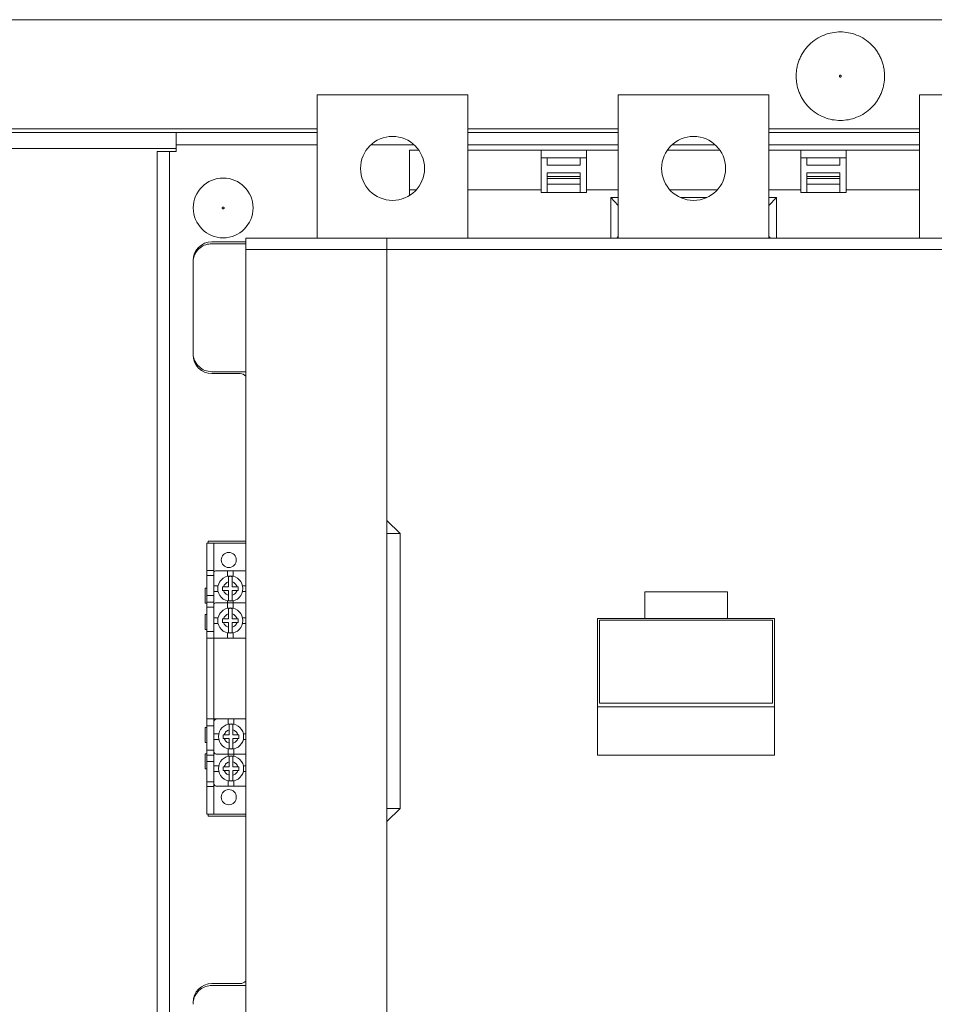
# Model space of a CAD drawing. Header units: millimetres. Extents: x 0 to 1189, y 0 to 841.
# Tile 7 of 15: x 300 to 422, y 578 to 709. Entities that reach past the tile are written whole.
import ezdxf

# ---------------------------------------------------------------- set-up
doc = ezdxf.new("R2010")
doc.units = ezdxf.units.MM

msp = doc.modelspace()

# ---------------------------------------------------------------- linework, layer by layer
at = {"color": 7, "linetype": 'Continuous', "lineweight": 15}
for p, q in [((469.1089, 708.5885), (129.1089, 708.5885)), ((339.6089, 679.5885), (339.6089, 698.5885)), ((339.6089, 698.5885), (359.6089, 698.5885)), ((359.6089, 698.5885), (359.6089, 679.5885)), ((379.6089, 679.5885), (379.6089, 698.5885)), ((379.6089, 698.5885), (399.6089, 698.5885)), ((399.6089, 698.5885), (399.6089, 679.5885)), ((419.6089, 698.5885), (439.6089, 698.5885)), ((419.6089, 679.5885), (419.6089, 698.5885)), ((258.6089, 694.0885), (339.6089, 694.0885)), ((320.8589, 693.5885), (277.3589, 693.5885)), ((339.6089, 693.5885), (320.8589, 693.5885)), ((320.8589, 693.5885), (320.8589, 691.9885)), ((359.6089, 694.0885), (379.6089, 694.0885)), ((379.6089, 693.5885), (359.6089, 693.5885)), ((399.6089, 694.0885), (419.6089, 694.0885)), ((419.6089, 693.5885), (399.6089, 693.5885)), ((320.8589, 691.9885), (320.8589, 691.0885)), ((339.6089, 691.9885), (320.8589, 691.9885)), ((352.4619, 691.9885), (346.7558, 691.9885)), ((379.6089, 691.9885), (359.6089, 691.9885)), ((392.4619, 691.9885), (386.7558, 691.9885)), ((419.6089, 691.9885), (399.6089, 691.9885)), ((320.8589, 691.4885), (277.3589, 691.4885)), ((318.3589, 691.0885), (318.3589, 552.5885)), ((319.9589, 691.0885), (318.3589, 691.0885)), ((319.9589, 691.0885), (319.9589, 552.5885)), ((320.8589, 691.0885), (319.9589, 691.0885)), ((351.8589, 686.0135), (351.8589, 691.2635)), ((351.8589, 691.2635), (353.0991, 691.2635)), ((359.6089, 691.2635), (369.3589, 691.2635)), ((369.3589, 686.0135), (369.3589, 691.2635)), ((369.3589, 691.2635), (375.3589, 691.2635)), ((375.3589, 686.0135), (375.3589, 691.2635)), ((375.3589, 691.2635), (379.6089, 691.2635)), ((386.1186, 691.2635), (393.0991, 691.2635)), ((399.6089, 691.2635), (403.8589, 691.2635)), ((403.8589, 686.0135), (403.8589, 691.2635)), ((403.8589, 691.2635), (409.8589, 691.2635)), ((409.8589, 686.0135), (409.8589, 691.2635)), ((409.8589, 691.2635), (419.6089, 691.2635)), ((369.3589, 690.2635), (375.3589, 690.2635)), ((370.1589, 689.2635), (370.1589, 690.2635)), ((370.1589, 689.2635), (374.5589, 689.2635)), ((374.5589, 689.2635), (374.5589, 690.2635)), ((403.8589, 690.2635), (409.8589, 690.2635)), ((404.6589, 689.2635), (404.6589, 690.2635)), ((409.0589, 689.2635), (404.6589, 689.2635)), ((409.0589, 690.2635), (409.0589, 689.2635)), ((370.1589, 688.2635), (370.1589, 687.7635)), ((370.1589, 688.2635), (374.5589, 688.2635)), ((374.5589, 687.7635), (374.5589, 688.2635)), ((404.6589, 687.7635), (404.6589, 688.2635)), ((409.0589, 688.2635), (404.6589, 688.2635)), ((409.0589, 688.2635), (409.0589, 687.7635)), ((370.1589, 687.7635), (370.1589, 687.5135)), ((370.1589, 687.7635), (374.5589, 687.7635)), ((370.1589, 687.5135), (370.1589, 686.7635)), ((374.5589, 687.5135), (370.1589, 687.5135)), ((370.1589, 686.7635), (370.1589, 685.6436)), ((374.5589, 686.7635), (370.1589, 686.7635)), ((374.5589, 687.5135), (374.5589, 687.7635)), ((374.5589, 686.7635), (374.5589, 687.5135)), ((374.5589, 685.6436), (374.5589, 686.7635)), ((404.6589, 687.5135), (404.6589, 687.7635)), ((409.0589, 687.7635), (404.6589, 687.7635)), ((404.6589, 686.7635), (404.6589, 687.5135)), ((404.6589, 687.5135), (409.0589, 687.5135)), ((404.6589, 685.6436), (404.6589, 686.7635)), ((404.6589, 686.7635), (409.0589, 686.7635)), ((409.0589, 687.7635), (409.0589, 687.5135)), ((409.0589, 687.5135), (409.0589, 686.7635)), ((409.0589, 685.6436), (409.0589, 686.7635)), ((351.8589, 685.2329), (351.8589, 686.0135)), ((352.7841, 686.0135), (351.8589, 686.0135)), ((369.3589, 686.0135), (359.6089, 686.0135)), ((369.3589, 685.6436), (369.3589, 686.0135)), ((375.3589, 685.6436), (369.3589, 685.6436)), ((375.3589, 686.0135), (375.3589, 685.6436)), ((379.6089, 686.0135), (375.3589, 686.0135)), ((392.7841, 686.0135), (386.4337, 686.0135)), ((403.8589, 686.0135), (399.6089, 686.0135)), ((403.8589, 685.6436), (403.8589, 686.0135)), ((409.8589, 685.6436), (403.8589, 685.6436)), ((409.8589, 686.0135), (409.8589, 685.6436)), ((419.6089, 686.0135), (409.8589, 686.0135)), ((378.6089, 684.9635), (379.6089, 684.9635)), ((378.6089, 679.5885), (378.6089, 684.9635)), ((379.6089, 683.9235), (378.6089, 684.9635)), ((387.8633, 684.9635), (391.3544, 684.9635)), ((399.6089, 684.9635), (400.6089, 684.9635)), ((400.6089, 684.9635), (399.6089, 683.9235)), ((400.6089, 684.9635), (400.6089, 679.5885)), ((325.6089, 679.0885), (330.1089, 679.0885)), ((325.6089, 678.8445), (330.1089, 678.8445)), ((330.1089, 679.5885), (330.1089, 678.0885)), ((330.1089, 679.5885), (348.8553, 679.5885)), ((348.8553, 679.5885), (428.3625, 679.5885)), ((348.8553, 678.0885), (348.8553, 679.5885)), ((379.6089, 679.8035), (379.4021, 679.5885)), ((399.6089, 679.8035), (399.8156, 679.5885)), ((348.8553, 678.0885), (330.1089, 678.0885)), ((330.1089, 678.0885), (330.1089, 566.0885)), ((348.8553, 678.0885), (428.3625, 678.0885)), ((348.8553, 642.0885), (348.8553, 678.0885)), ((323.1089, 664.3445), (323.1089, 676.3445)), ((330.1089, 661.8445), (325.6089, 661.8445)), ((329.3589, 661.5885), (325.6089, 661.5885)), ((348.8553, 642.0885), (348.8553, 640.3385)), ((350.6053, 640.3385), (348.8553, 642.0885)), ((350.6053, 640.3385), (348.8553, 640.3385)), ((348.8553, 640.3385), (348.8553, 603.8385)), ((350.6053, 603.8385), (350.6053, 640.3385)), ((325.8589, 639.0885), (324.9589, 639.0885)), ((324.9589, 639.0885), (324.9589, 635.4385)), ((325.1089, 639.3385), (325.1089, 639.0885)), ((330.1089, 639.3385), (325.1089, 639.3385)), ((325.8589, 635.4385), (325.8589, 639.0885)), ((325.8589, 635.4385), (325.8589, 639.0885)), ((325.8589, 639.0885), (330.1089, 639.0885)), ((325.8589, 635.4385), (324.9589, 635.4385)), ((324.9589, 635.4385), (324.9589, 634.7821)), ((325.8589, 634.7821), (324.9589, 634.7821)), ((324.9589, 634.7821), (324.9589, 632.1087)), ((325.8589, 634.7821), (325.8589, 635.4385)), ((325.8589, 632.1087), (325.8589, 634.7821)), ((326.2089, 635.3885), (327.6839, 635.3885)), ((327.6839, 634.671), (327.6839, 635.3885)), ((327.6839, 635.3885), (328.4339, 635.3885)), ((328.4339, 635.3885), (329.9089, 635.3885)), ((328.4339, 635.3885), (328.4339, 634.671)), ((324.9589, 633.0885), (324.7089, 633.0885)), ((324.7089, 633.0885), (324.7089, 631.0885)), ((325.8589, 633.4135), (326.4264, 633.4135)), ((327.0089, 632.7885), (327.0089, 633.2885)), ((327.0089, 633.2885), (327.1683, 633.2885)), ((327.1683, 633.2885), (327.8089, 633.2885)), ((327.8089, 633.2885), (327.8089, 633.9291)), ((328.3089, 633.9291), (328.3089, 633.2885)), ((328.3089, 633.2885), (328.9495, 633.2885)), ((328.9495, 633.2885), (329.1089, 633.2885)), ((329.1089, 633.2885), (329.1089, 632.7885)), ((329.6914, 633.4135), (330.1089, 633.4135)), ((324.9589, 632.1087), (325.8589, 632.1087)), ((324.9589, 632.1087), (324.9589, 631.2385)), ((326.4264, 632.6635), (325.8589, 632.6635)), ((325.8589, 632.1087), (325.8589, 631.2385)), ((327.1683, 632.7885), (327.0089, 632.7885)), ((327.8089, 632.7885), (327.1683, 632.7885)), ((327.8089, 632.1479), (327.8089, 632.7885)), ((328.9495, 632.7885), (328.3089, 632.7885)), ((328.3089, 632.7885), (328.3089, 632.1479)), ((329.1089, 632.7885), (328.9495, 632.7885)), ((330.1089, 632.6635), (329.6914, 632.6635)), ((383.1089, 632.5885), (383.1089, 629.0885)), ((383.1089, 632.5885), (394.1089, 632.5885)), ((394.1089, 632.5885), (394.1089, 629.0885)), ((324.7089, 631.0885), (324.9589, 631.0885)), ((325.8589, 631.2385), (324.9589, 631.2385)), ((324.9589, 631.2385), (324.9589, 630.5776)), ((325.8589, 630.5776), (324.9589, 630.5776)), ((324.9589, 630.5776), (324.9589, 627.357)), ((325.8589, 630.5776), (325.8589, 631.2385)), ((325.8589, 627.357), (325.8589, 630.5776)), ((326.2089, 631.1385), (327.6839, 631.1385)), ((327.6839, 631.1385), (327.6839, 631.406)), ((327.6839, 630.421), (327.6839, 631.1385)), ((327.6839, 631.1385), (328.4339, 631.1385)), ((328.4339, 631.406), (328.4339, 631.1385)), ((328.4339, 631.1385), (329.9089, 631.1385)), ((328.4339, 631.1385), (328.4339, 630.421)), ((324.9589, 629.5885), (324.7089, 629.5885)), ((324.7089, 629.5885), (324.7089, 627.5885)), ((325.8589, 629.1635), (326.4264, 629.1635)), ((327.0089, 628.5385), (327.0089, 629.0385)), ((327.0089, 629.0385), (327.1683, 629.0385)), ((327.1683, 629.0385), (327.8089, 629.0385)), ((327.8089, 629.0385), (327.8089, 629.6791)), ((328.3089, 629.6791), (328.3089, 629.0385)), ((328.3089, 629.0385), (328.9495, 629.0385)), ((328.9495, 629.0385), (329.1089, 629.0385)), ((329.1089, 629.0385), (329.1089, 628.5385)), ((329.6914, 629.1635), (330.1089, 629.1635)), ((376.8589, 629.0885), (376.8589, 617.3385)), ((376.8589, 629.0885), (383.1089, 629.0885)), ((383.1089, 629.0885), (394.1089, 629.0885)), ((394.1089, 629.0885), (400.3589, 629.0885)), ((400.3589, 629.0885), (400.3589, 617.3385)), ((326.4264, 628.4135), (325.8589, 628.4135)), ((327.1683, 628.5385), (327.0089, 628.5385)), ((327.8089, 628.5385), (327.1683, 628.5385)), ((327.8089, 627.8979), (327.8089, 628.5385)), ((328.9495, 628.5385), (328.3089, 628.5385)), ((328.3089, 628.5385), (328.3089, 627.8979)), ((329.1089, 628.5385), (328.9495, 628.5385)), ((330.1089, 628.4135), (329.6914, 628.4135)), ((377.1089, 628.8445), (377.1089, 617.8445)), ((400.1089, 628.8445), (377.1089, 628.8445)), ((400.1089, 617.8445), (400.1089, 628.8445)), ((324.7089, 627.5885), (324.9589, 627.5885)), ((324.9589, 627.357), (325.8589, 627.357)), ((324.9589, 627.357), (324.9589, 626.4385)), ((324.9589, 626.4385), (324.9589, 615.7385)), ((324.9589, 626.4385), (325.8589, 626.4385)), ((325.8589, 627.357), (325.8589, 626.4385)), ((325.8589, 626.5385), (325.9089, 626.5385)), ((325.8589, 615.7385), (325.8589, 626.4385)), ((325.8589, 626.4385), (325.8589, 615.7385)), ((330.1089, 626.4385), (325.8589, 626.4385)), ((327.6839, 626.4385), (327.6839, 627.156)), ((328.4339, 627.156), (328.4339, 626.4385)), ((376.8589, 617.3385), (400.3589, 617.3385)), ((376.8589, 617.3385), (376.8589, 610.9211)), ((377.1089, 617.8445), (400.1089, 617.8445)), ((400.3589, 617.3385), (400.3589, 610.9211)), ((324.9589, 614.5885), (324.7089, 614.5885)), ((324.7089, 614.5885), (324.7089, 612.5885)), ((324.9589, 615.7385), (325.8589, 615.7385)), ((324.9589, 615.7385), (324.9589, 614.82)), ((325.8589, 614.82), (324.9589, 614.82)), ((324.9589, 614.82), (324.9589, 611.5994)), ((325.8589, 615.7385), (325.8589, 614.82)), ((325.8589, 615.7385), (330.1089, 615.7385)), ((326.0089, 615.6385), (325.8589, 615.6385)), ((325.9089, 615.5385), (325.8589, 615.5385)), ((325.8589, 611.5994), (325.8589, 614.82)), ((327.7839, 615.021), (327.7839, 615.7385)), ((328.5339, 615.7385), (328.5339, 615.021)), ((325.8589, 613.7635), (326.5264, 613.7635)), ((327.1089, 613.1385), (327.1089, 613.6385)), ((327.1089, 613.6385), (327.2683, 613.6385)), ((327.2683, 613.6385), (327.9089, 613.6385)), ((327.9089, 613.6385), (327.9089, 614.2791)), ((328.4089, 614.2791), (328.4089, 613.6385)), ((328.4089, 613.6385), (329.0495, 613.6385)), ((329.0495, 613.6385), (329.2089, 613.6385)), ((329.2089, 613.6385), (329.2089, 613.1385)), ((329.7914, 613.7635), (330.1089, 613.7635)), ((324.7089, 612.5885), (324.9589, 612.5885)), ((326.5264, 613.0135), (325.8589, 613.0135)), ((327.2683, 613.1385), (327.1089, 613.1385)), ((327.9089, 613.1385), (327.2683, 613.1385)), ((327.9089, 612.4979), (327.9089, 613.1385)), ((329.0495, 613.1385), (328.4089, 613.1385)), ((328.4089, 613.1385), (328.4089, 612.4979)), ((329.2089, 613.1385), (329.0495, 613.1385)), ((330.1089, 613.0135), (329.7914, 613.0135)), ((324.9589, 611.0885), (324.7089, 611.0885)), ((324.7089, 611.0885), (324.7089, 609.0885)), ((325.8589, 611.5994), (324.9589, 611.5994)), ((324.9589, 611.5994), (324.9589, 610.9385)), ((324.9589, 610.9385), (325.8589, 610.9385)), ((324.9589, 610.9385), (324.9589, 610.0683)), ((325.8589, 610.9385), (325.8589, 611.5994)), ((325.8589, 611.2064), (325.8913, 611.2635)), ((325.8589, 610.9385), (325.8589, 610.0683)), ((327.7839, 611.0385), (326.3089, 611.0385)), ((327.7839, 611.0385), (327.7839, 611.756)), ((327.7839, 610.771), (327.7839, 611.0385)), ((328.5339, 611.0385), (327.7839, 611.0385)), ((328.5339, 611.756), (328.5339, 611.0385)), ((328.5339, 611.0385), (328.5339, 610.771)), ((330.0089, 611.0385), (328.5339, 611.0385)), ((376.8589, 610.9211), (400.3589, 610.9211)), ((325.8589, 610.0683), (324.9589, 610.0683)), ((324.9589, 610.0683), (324.9589, 607.3949)), ((325.8589, 607.3949), (325.8589, 610.0683)), ((325.8589, 609.5135), (326.5264, 609.5135)), ((327.1089, 608.8885), (327.1089, 609.3885)), ((327.1089, 609.3885), (327.2683, 609.3885)), ((327.2683, 609.3885), (327.9089, 609.3885)), ((327.9089, 609.3885), (327.9089, 610.0291)), ((328.4089, 610.0291), (328.4089, 609.3885)), ((328.4089, 609.3885), (329.0495, 609.3885)), ((329.0495, 609.3885), (329.2089, 609.3885)), ((329.2089, 609.3885), (329.2089, 608.8885)), ((329.7914, 609.5135), (330.1089, 609.5135)), ((324.7089, 609.0885), (324.9589, 609.0885)), ((326.5264, 608.7635), (325.8589, 608.7635)), ((327.2683, 608.8885), (327.1089, 608.8885)), ((327.9089, 608.8885), (327.2683, 608.8885)), ((327.9089, 608.2479), (327.9089, 608.8885)), ((329.0495, 608.8885), (328.4089, 608.8885)), ((328.4089, 608.8885), (328.4089, 608.2479)), ((329.2089, 608.8885), (329.0495, 608.8885)), ((330.1089, 608.7635), (329.7914, 608.7635)), ((325.8589, 607.3949), (324.9589, 607.3949)), ((324.9589, 607.3949), (324.9589, 606.7385)), ((324.9589, 606.7385), (325.8589, 606.7385)), ((324.9589, 606.7385), (324.9589, 603.0885)), ((325.8589, 606.7385), (325.8589, 607.3949)), ((325.8589, 606.7385), (325.8589, 603.0885)), ((325.8589, 603.0885), (325.8589, 606.7385)), ((327.7839, 606.7885), (326.3089, 606.7885)), ((327.7839, 606.7885), (327.7839, 607.506)), ((328.5339, 606.7885), (327.7839, 606.7885)), ((328.5339, 607.506), (328.5339, 606.7885)), ((330.0089, 606.7885), (328.5339, 606.7885)), ((324.9589, 603.0885), (325.8589, 603.0885)), ((325.1089, 603.0885), (325.1089, 602.8385)), ((330.1089, 602.8385), (325.1089, 602.8385)), ((330.1089, 603.0885), (325.8589, 603.0885)), ((348.8553, 602.0885), (350.6053, 603.8385)), ((350.6053, 603.8385), (348.8553, 603.8385)), ((348.8553, 603.8385), (348.8553, 602.0885)), ((348.8553, 566.0885), (348.8553, 602.0885)), ((325.6089, 580.5885), (329.3589, 580.5885)), ((325.6089, 580.3325), (330.1089, 580.3325))]:
    msp.add_line(p, q, dxfattribs=at)
at = {"color": 7, "linetype": 'Continuous', "lineweight": 15, "flags": 128}
for points in [[(330.0089, 615.7385), (330.1064, 615.7289), (330.1089, 615.7284)], [(330.1089, 611.0486), (330.1064, 611.0481), (330.0089, 611.0385)], [(330.1089, 606.7986), (330.1064, 606.7981), (330.0089, 606.7885)]]:
    msp.add_lwpolyline(points, dxfattribs=at)
at = {"color": 7, "linetype": 'Continuous', "lineweight": 15}
for centre, radius in [((349.6089, 688.8385), 4.25), ((389.6089, 688.8385), 4.25), ((327.1089, 683.5885), 3.9713), ((327.8589, 636.8385), 1), ((328.0589, 633.0385), 1.675), ((328.0589, 628.7885), 1.675), ((328.1589, 613.3885), 1.675), ((328.1589, 609.1385), 1.675), ((327.8589, 605.3385), 1)]:
    msp.add_circle(centre, radius, dxfattribs=at)
for centre, radius, start, end in [((325.6089, 676.5885), 2.5, 90, 180), ((325.6089, 664.0885), 2.5, 180, 270), ((329.3589, 660.5885), 1, 41.409622, 90), ((326.2089, 634.8885), 0.5, 90, 134.427004), ((328.0589, 633.0385), 1.6321, 81.18896, 98.81104), ((329.9089, 634.8885), 0.5, 66.421822, 90), ((326.2089, 630.6385), 0.5, 90, 134.427004), ((328.0589, 633.0385), 1.6321, 261.18896, 278.81104), ((328.0589, 628.7885), 1.6321, 81.18896, 98.81104), ((329.9089, 630.6385), 0.5, 66.421822, 90), ((326.2089, 626.9385), 0.5, 225.572996, 270), ((328.0589, 628.7885), 1.6321, 261.18896, 278.81104), ((329.9089, 626.9385), 0.5, 270, 293.578178), ((326.3089, 615.2385), 0.5, 90, 154.158067), ((328.1589, 613.3885), 1.6321, 81.18896, 98.81104), ((326.3089, 611.5385), 0.5, 205.841933, 270), ((328.1589, 613.3885), 1.6321, 261.18896, 278.81104), ((328.1589, 609.1385), 1.6321, 81.18896, 98.81104), ((326.3089, 607.2885), 0.5, 205.841933, 270), ((328.1589, 609.1385), 1.6321, 261.18896, 278.81104), ((325.6089, 578.0885), 2.5, 90, 180), ((329.3589, 581.5885), 1, 270, 318.590378)]:
    msp.add_arc(centre, radius, start, end, dxfattribs=at)
for points, knots in [([(403.2339, 701.0885), (403.2344, 701.1483), (403.2355, 701.2679), (403.2439, 701.4469), (403.2575, 701.6254), (403.2766, 701.8034), (403.3011, 701.9809), (403.3528, 702.2859), (403.4536, 702.7145), (403.6404, 703.2618), (403.8834, 703.7956), (404.2869, 704.4865), (404.9251, 705.2725), (405.8646, 706.0355), (406.9175, 706.581), (408.0124, 706.8958), (409.1089, 706.9964), (410.2053, 706.8958), (411.3003, 706.581), (412.3532, 706.0355), (413.2927, 705.2725), (413.9308, 704.4866), (414.3344, 703.7957), (414.5773, 703.262), (414.7641, 702.7146), (414.8718, 702.2569), (414.9307, 701.8925), (414.9612, 701.6256), (414.9803, 701.3575), (414.9827, 701.1782), (414.9839, 701.0885)], [0, 0, 0, 0, 0.00973543, 0.01945196, 0.02915864, 0.0388645, 0.04857863, 0.05831004, 0.08919884, 0.12010186, 0.15227834, 0.18446911, 0.25011805, 0.31576699, 0.38005172, 0.44177055, 0.50000137, 0.5582322, 0.61995103, 0.68423575, 0.74988469, 0.81553363, 0.84771012, 0.87990089, 0.91078969, 0.94169271, 0.95627672, 0.97083555, 0.98539979, 1, 1, 1, 1]), ([(414.9839, 701.0885), (414.9833, 701.0287), (414.9823, 700.9091), (414.9738, 700.7301), (414.9603, 700.5516), (414.9412, 700.3736), (414.9166, 700.1961), (414.865, 699.8911), (414.7641, 699.4625), (414.5774, 698.9152), (414.3344, 698.3813), (413.9308, 697.6905), (413.2927, 696.9045), (412.3532, 696.1415), (411.3003, 695.596), (410.2053, 695.2812), (409.1089, 695.1806), (408.0124, 695.2812), (406.9175, 695.596), (405.8646, 696.1415), (404.9251, 696.9045), (404.287, 697.6904), (403.8834, 698.3813), (403.6404, 698.915), (403.4537, 699.4624), (403.346, 699.9201), (403.287, 700.2844), (403.2565, 700.5514), (403.2374, 700.8195), (403.2351, 700.9988), (403.2339, 701.0885)], [0, 0, 0, 0, 0.009735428, 0.019451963, 0.029158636, 0.038864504, 0.048578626, 0.058310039, 0.089198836, 0.120101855, 0.152278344, 0.184469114, 0.250118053, 0.315766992, 0.380051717, 0.441770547, 0.500001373, 0.558232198, 0.619951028, 0.684235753, 0.749884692, 0.815533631, 0.847710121, 0.879900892, 0.910789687, 0.941692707, 0.95627672, 0.970835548, 0.985399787, 1, 1, 1, 1]), ([(409.2339, 701.0885), (409.2334, 701.0969), (409.2326, 701.1133), (409.2254, 701.1368), (409.2137, 701.1584), (409.1927, 701.1835), (409.1583, 701.2077), (409.109, 701.2164), (409.0596, 701.2077), (409.0229, 701.182), (408.9992, 701.152), (408.9861, 701.1214), (408.9846, 701.0996), (408.9839, 701.0885)], [0, 0, 0, 0, 0.064038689, 0.125484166, 0.186839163, 0.25061706, 0.375006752, 0.500119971, 0.624509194, 0.74962199, 0.833616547, 0.915055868, 1, 1, 1, 1]), ([(408.9839, 701.0885), (408.9843, 701.0801), (408.9852, 701.0637), (408.9924, 701.0402), (409.0041, 701.0186), (409.025, 700.9935), (409.0595, 700.9693), (409.1088, 700.9606), (409.1582, 700.9693), (409.1949, 700.995), (409.2185, 701.0249), (409.2316, 701.0556), (409.2331, 701.0774), (409.2339, 701.0885)], [0, 0, 0, 0, 0.06403869, 0.12548417, 0.18683916, 0.25061706, 0.37500675, 0.50011997, 0.62450919, 0.74962199, 0.83361655, 0.91505587, 1, 1, 1, 1]), ([(327.2339, 683.5885), (327.2334, 683.5969), (327.2326, 683.6133), (327.2254, 683.6368), (327.2137, 683.6584), (327.1927, 683.6835), (327.1583, 683.7077), (327.109, 683.7164), (327.0596, 683.7077), (327.0229, 683.682), (326.9992, 683.652), (326.9861, 683.6214), (326.9846, 683.5996), (326.9839, 683.5885)], [0, 0, 0, 0, 0.06403869, 0.12548417, 0.18683916, 0.25061706, 0.37500675, 0.50011997, 0.62450919, 0.74962199, 0.83361655, 0.91505587, 1, 1, 1, 1]), ([(326.9839, 683.5885), (326.9843, 683.5801), (326.9852, 683.5637), (326.9924, 683.5402), (327.0041, 683.5186), (327.025, 683.4935), (327.0595, 683.4693), (327.1088, 683.4606), (327.1582, 683.4693), (327.1949, 683.495), (327.2185, 683.5249), (327.2316, 683.5556), (327.2331, 683.5774), (327.2339, 683.5885)], [0, 0, 0, 0, 0.06403869, 0.12548417, 0.18683916, 0.25061706, 0.37500675, 0.50011997, 0.62450919, 0.74962199, 0.83361655, 0.91505587, 1, 1, 1, 1]), ([(323.1089, 676.3445), (323.129, 676.5818), (323.1692, 677.0552), (323.4956, 677.7502), (324.0298, 678.3422), (324.7696, 678.7623), (325.3349, 678.8177), (325.6089, 678.8445)], [0, 0, 0, 0, 0.16554611, 0.33030214, 0.55603118, 0.78488416, 1, 1, 1, 1]), ([(325.6089, 661.8445), (325.293, 661.8801), (324.6619, 661.9513), (323.904, 662.4499), (323.3981, 663.0973), (323.1452, 663.7579), (323.1196, 664.1723), (323.1089, 664.3445)], [0, 0, 0, 0, 0.2483194, 0.4962295, 0.71024726, 0.87958397, 1, 1, 1, 1]), ([(327.8089, 633.9291), (327.8089, 634.0202), (327.8089, 634.2002), (327.8089, 634.4334), (327.8089, 634.5817), (327.8089, 634.6332), (327.8089, 634.6513)], [0, 0, 0, 0, 0.29157568, 0.57565941, 0.85022999, 1, 1, 1, 1]), ([(328.3089, 634.6513), (328.3089, 634.6152), (328.3089, 634.5429), (328.3089, 634.3457), (328.3089, 634.1324), (328.3089, 633.9885), (328.3089, 633.9291)], [0, 0, 0, 0, 0.26915951, 0.53824284, 0.80945021, 1, 1, 1, 1]), ([(327.1683, 633.2885), (327.1947, 633.3617), (327.2484, 633.5106), (327.3983, 633.6991), (327.5868, 633.8489), (327.7357, 633.9027), (327.8089, 633.9291)], [0, 0, 0, 0, 0.24586335, 0.5, 0.75413665, 1, 1, 1, 1]), ([(328.3089, 633.9291), (328.3821, 633.9027), (328.531, 633.8489), (328.7195, 633.6991), (328.8693, 633.5106), (328.923, 633.3617), (328.9495, 633.2885)], [0, 0, 0, 0, 0.24586335, 0.5, 0.75413665, 1, 1, 1, 1]), ([(327.8089, 632.1479), (327.7357, 632.1743), (327.5868, 632.2281), (327.3983, 632.3779), (327.2484, 632.5664), (327.1947, 632.7153), (327.1683, 632.7885)], [0, 0, 0, 0, 0.24586335, 0.5, 0.75413665, 1, 1, 1, 1]), ([(327.8089, 631.4256), (327.8089, 631.4618), (327.8089, 631.5341), (327.8089, 631.7313), (327.8089, 631.9446), (327.8089, 632.0885), (327.8089, 632.1479)], [0, 0, 0, 0, 0.26915951, 0.53824284, 0.80945021, 1, 1, 1, 1]), ([(328.9495, 632.7885), (328.923, 632.7153), (328.8693, 632.5664), (328.7195, 632.3779), (328.531, 632.2281), (328.3821, 632.1743), (328.3089, 632.1479)], [0, 0, 0, 0, 0.24586335, 0.5, 0.75413665, 1, 1, 1, 1]), ([(328.3089, 632.1479), (328.3089, 632.0568), (328.3089, 631.8768), (328.3089, 631.6436), (328.3089, 631.4953), (328.3089, 631.4438), (328.3089, 631.4256)], [0, 0, 0, 0, 0.29157568, 0.57565941, 0.85022999, 1, 1, 1, 1]), ([(327.8089, 629.6791), (327.8089, 629.7702), (327.8089, 629.9502), (327.8089, 630.1834), (327.8089, 630.3317), (327.8089, 630.3832), (327.8089, 630.4013)], [0, 0, 0, 0, 0.291575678, 0.575659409, 0.850229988, 1, 1, 1, 1]), ([(328.3089, 630.4013), (328.3089, 630.3652), (328.3089, 630.2929), (328.3089, 630.0957), (328.3089, 629.8824), (328.3089, 629.7385), (328.3089, 629.6791)], [0, 0, 0, 0, 0.26915951, 0.53824284, 0.80945021, 1, 1, 1, 1]), ([(327.1683, 629.0385), (327.1947, 629.1117), (327.2484, 629.2606), (327.3983, 629.4491), (327.5868, 629.5989), (327.7357, 629.6527), (327.8089, 629.6791)], [0, 0, 0, 0, 0.24586335, 0.5, 0.75413665, 1, 1, 1, 1]), ([(328.3089, 629.6791), (328.3821, 629.6527), (328.531, 629.5989), (328.7195, 629.4491), (328.8693, 629.2606), (328.923, 629.1117), (328.9495, 629.0385)], [0, 0, 0, 0, 0.24586335, 0.5, 0.75413665, 1, 1, 1, 1]), ([(327.8089, 627.8979), (327.7357, 627.9243), (327.5868, 627.9781), (327.3983, 628.1279), (327.2484, 628.3164), (327.1947, 628.4653), (327.1683, 628.5385)], [0, 0, 0, 0, 0.24586335, 0.5, 0.75413665, 1, 1, 1, 1]), ([(327.8089, 627.1756), (327.8089, 627.2118), (327.8089, 627.2841), (327.8089, 627.4813), (327.8089, 627.6946), (327.8089, 627.8385), (327.8089, 627.8979)], [0, 0, 0, 0, 0.26915951, 0.53824284, 0.80945021, 1, 1, 1, 1]), ([(328.9495, 628.5385), (328.923, 628.4653), (328.8693, 628.3164), (328.7195, 628.1279), (328.531, 627.9781), (328.3821, 627.9243), (328.3089, 627.8979)], [0, 0, 0, 0, 0.24586335, 0.5, 0.75413665, 1, 1, 1, 1]), ([(328.3089, 627.8979), (328.3089, 627.8068), (328.3089, 627.6268), (328.3089, 627.3936), (328.3089, 627.2453), (328.3089, 627.1938), (328.3089, 627.1756)], [0, 0, 0, 0, 0.29157568, 0.57565941, 0.85022999, 1, 1, 1, 1]), ([(327.9089, 614.2791), (327.9089, 614.3702), (327.9089, 614.5502), (327.9089, 614.7834), (327.9089, 614.9317), (327.9089, 614.9832), (327.9089, 615.0013)], [0, 0, 0, 0, 0.29157568, 0.57565941, 0.85022999, 1, 1, 1, 1]), ([(328.4089, 615.0013), (328.4089, 614.9652), (328.4089, 614.8929), (328.4089, 614.6957), (328.4089, 614.4824), (328.4089, 614.3385), (328.4089, 614.2791)], [0, 0, 0, 0, 0.26915951, 0.53824284, 0.80945021, 1, 1, 1, 1]), ([(327.2683, 613.6385), (327.2947, 613.7117), (327.3484, 613.8606), (327.4983, 614.0491), (327.6868, 614.1989), (327.8357, 614.2527), (327.9089, 614.2791)], [0, 0, 0, 0, 0.24586335, 0.5, 0.75413665, 1, 1, 1, 1]), ([(328.4089, 614.2791), (328.4821, 614.2527), (328.631, 614.1989), (328.8195, 614.0491), (328.9693, 613.8606), (329.023, 613.7117), (329.0495, 613.6385)], [0, 0, 0, 0, 0.24586335, 0.5, 0.75413665, 1, 1, 1, 1]), ([(327.9089, 612.4979), (327.8357, 612.5243), (327.6868, 612.5781), (327.4983, 612.7279), (327.3484, 612.9164), (327.2947, 613.0653), (327.2683, 613.1385)], [0, 0, 0, 0, 0.24586335, 0.5, 0.75413665, 1, 1, 1, 1]), ([(327.9089, 611.7756), (327.9089, 611.8118), (327.9089, 611.8841), (327.9089, 612.0813), (327.9089, 612.2946), (327.9089, 612.4385), (327.9089, 612.4979)], [0, 0, 0, 0, 0.26915951, 0.53824284, 0.80945021, 1, 1, 1, 1]), ([(329.0495, 613.1385), (329.023, 613.0653), (328.9693, 612.9164), (328.8195, 612.7279), (328.631, 612.5781), (328.4821, 612.5243), (328.4089, 612.4979)], [0, 0, 0, 0, 0.24586335, 0.5, 0.75413665, 1, 1, 1, 1]), ([(328.4089, 612.4979), (328.4089, 612.4068), (328.4089, 612.2268), (328.4089, 611.9936), (328.4089, 611.8453), (328.4089, 611.7938), (328.4089, 611.7756)], [0, 0, 0, 0, 0.291575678, 0.575659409, 0.850229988, 1, 1, 1, 1]), ([(327.9089, 610.0291), (327.9089, 610.1202), (327.9089, 610.3002), (327.9089, 610.5334), (327.9089, 610.6817), (327.9089, 610.7332), (327.9089, 610.7513)], [0, 0, 0, 0, 0.29157568, 0.57565941, 0.85022999, 1, 1, 1, 1]), ([(328.4089, 610.7513), (328.4089, 610.7152), (328.4089, 610.6429), (328.4089, 610.4457), (328.4089, 610.2324), (328.4089, 610.0885), (328.4089, 610.0291)], [0, 0, 0, 0, 0.26915951, 0.53824284, 0.80945021, 1, 1, 1, 1]), ([(327.2683, 609.3885), (327.2947, 609.4617), (327.3484, 609.6106), (327.4983, 609.7991), (327.6868, 609.9489), (327.8357, 610.0027), (327.9089, 610.0291)], [0, 0, 0, 0, 0.24586335, 0.5, 0.75413665, 1, 1, 1, 1]), ([(328.4089, 610.0291), (328.4821, 610.0027), (328.631, 609.9489), (328.8195, 609.7991), (328.9693, 609.6106), (329.023, 609.4617), (329.0495, 609.3885)], [0, 0, 0, 0, 0.24586335, 0.5, 0.75413665, 1, 1, 1, 1]), ([(327.9089, 608.2479), (327.8357, 608.2743), (327.6868, 608.3281), (327.4983, 608.4779), (327.3484, 608.6664), (327.2947, 608.8153), (327.2683, 608.8885)], [0, 0, 0, 0, 0.24586335, 0.5, 0.75413665, 1, 1, 1, 1]), ([(327.9089, 607.5256), (327.9089, 607.5618), (327.9089, 607.6341), (327.9089, 607.8313), (327.9089, 608.0446), (327.9089, 608.1885), (327.9089, 608.2479)], [0, 0, 0, 0, 0.26915951, 0.53824284, 0.80945021, 1, 1, 1, 1]), ([(329.0495, 608.8885), (329.023, 608.8153), (328.9693, 608.6664), (328.8195, 608.4779), (328.631, 608.3281), (328.4821, 608.2743), (328.4089, 608.2479)], [0, 0, 0, 0, 0.24586335, 0.5, 0.75413665, 1, 1, 1, 1]), ([(328.4089, 608.2479), (328.4089, 608.1568), (328.4089, 607.9768), (328.4089, 607.7436), (328.4089, 607.5953), (328.4089, 607.5438), (328.4089, 607.5256)], [0, 0, 0, 0, 0.29157568, 0.57565941, 0.85022999, 1, 1, 1, 1]), ([(323.1089, 577.8325), (323.129, 578.0698), (323.1692, 578.5432), (323.4956, 579.2382), (324.0298, 579.8302), (324.7696, 580.2503), (325.3349, 580.3057), (325.6089, 580.3325)], [0, 0, 0, 0, 0.16554611, 0.33030214, 0.55603118, 0.78488416, 1, 1, 1, 1])]:
    msp.add_open_spline(points, degree=3, knots=knots, dxfattribs=at)

doc.saveas('drawing.dxf')
